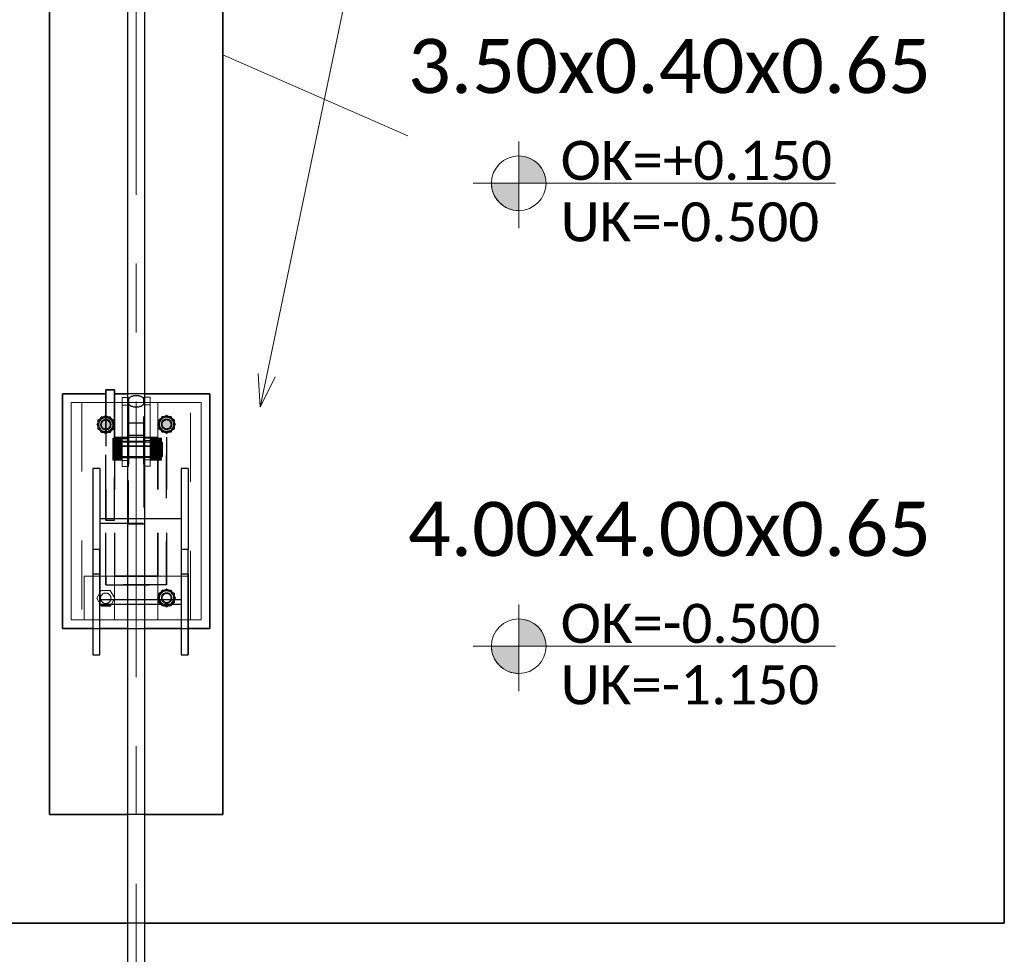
# Model space of a CAD drawing. Header units: metres. Extents: x -3 to 135, y -4 to 27.
# Tile 25 of 81: x 18.3 to 20.56, y 16.33 to 18.48. Entities that reach past the tile are written whole.
import ezdxf

# ---------------------------------------------------------------- set-up
doc = ezdxf.new("R2010")
doc.units = ezdxf.units.M
for name, pattern in [('Rasterlinie', [1.1112499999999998, 0.6349999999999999, -0.15875, 0.15875, -0.15875]), ('Strich', [0.3175, 0.15875, -0.15875]), ('Verdeckt', [0.15, 0.09999999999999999, -0.05])]:
    doc.linetypes.add(name, pattern=pattern)
for name, color, linetype, lineweight in [('_Verdeckte Linien_', 7, 'Strich', 18), ('S-BEAM', 12, 'Continuous', 35), ('S-BEAM-HDLN', 1, 'Verdeckt', 25), ('S-COLS', 52, 'Continuous', 18), ('S-COLS-HDLN', 52, 'Verdeckt', 25), ('S-FNDN', 32, 'Continuous', 35), ('S-FNDN-HDLN', 4, 'Verdeckt', 25), ('S-FNDN-IDEN', 2, 'Continuous', 9), ('S-GRID', 1, 'Continuous', 9), ('Text', 250, 'Continuous', 9), ('Tragwerksverbindungen', 7, 'Continuous', 18)]:
    doc.layers.add(name, color=color, linetype=linetype, lineweight=lineweight)
doc.styles.add('Calibri_1', font='calibri.ttf', dxfattribs={"height": 0.125})
doc.styles.add('Calibri_3', font='calibri.ttf', dxfattribs={"height": 0.08999999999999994})

# ---------------------------------------------------------------- blocks, each defined once
blk = doc.blocks.new('SP-TV-Schraube_Mutter_001 - M24-V27-Fundamente Draufsicht')
at = {"layer": 'Tragwerksverbindungen', "linetype": 'Strich'}
blk.add_hatch(color=142, dxfattribs=at).paths.add_polyline_path([(10.4831338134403, 17.129619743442), (10.50391842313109, 17.129619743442), (10.50628901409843, 17.1337257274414), (10.48103520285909, 17.13325464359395)])
at = {"layer": '_Verdeckte Linien_'}
for p, q in [((10.48313381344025, 17.16561974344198), (10.47274150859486, 17.147619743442)), ((10.50391842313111, 17.16561974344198), (10.48313381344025, 17.16561974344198)), ((10.51431072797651, 17.14761974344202), (10.50391842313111, 17.16561974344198)), ((10.47274150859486, 17.147619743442), (10.48073841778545, 17.1337686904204)), ((10.50631381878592, 17.1337686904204), (10.51431072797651, 17.14761974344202))]:
    blk.add_line(p, q, dxfattribs=at)
for radius, start, end in [(0.01200000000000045, 90, 269.9999999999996), (0.01200000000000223, 269.9999999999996, 90)]:
    blk.add_arc((10.49352611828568, 17.14761974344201), radius, start, end, dxfattribs=at)
at = {"layer": 'Tragwerksverbindungen'}
for p, q in [((10.48076322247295, 17.13372572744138), (10.48313381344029, 17.12961974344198)), ((10.48313381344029, 17.12961974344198), (10.50391842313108, 17.12961974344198)), ((10.50391842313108, 17.12961974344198), (10.50628901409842, 17.13372572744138))]:
    blk.add_line(p, q, dxfattribs=at)
blk = doc.blocks.new('SP-TV-Schraube_Mutter_001 - M24-V13-Fundamente Draufsicht')
at = {"layer": 'Tragwerksverbindungen', "linetype": 'Strich'}
blk.add_hatch(color=142, dxfattribs=at).paths.add_polyline_path([(2.503918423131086, 17.52961974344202), (2.514310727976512, 17.54761974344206), (2.503918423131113, 17.56561974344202), (2.483133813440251, 17.56561974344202), (2.47274150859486, 17.54761974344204), (2.483133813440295, 17.52961974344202)])
at = {"layer": '_Verdeckte Linien_'}
for start, end in [(90, 269.9999999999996), (269.9999999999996, 90)]:
    blk.add_arc((2.493526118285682, 17.54761974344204), 0.01200000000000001, start, end, dxfattribs=at)
at = {"layer": 'Tragwerksverbindungen'}
for p, q in [((2.483133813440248, 17.565619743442), (2.472741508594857, 17.54761974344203)), ((2.503918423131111, 17.565619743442), (2.483133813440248, 17.565619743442)), ((2.51431072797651, 17.54761974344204), (2.503918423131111, 17.565619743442)), ((2.472741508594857, 17.54761974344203), (2.483133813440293, 17.52961974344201)), ((2.503918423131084, 17.52961974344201), (2.51431072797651, 17.54761974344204)), ((2.483133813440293, 17.52961974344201), (2.503918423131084, 17.52961974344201))]:
    blk.add_line(p, q, dxfattribs=at)
blk = doc.blocks.new('SP-TV-Mutter_001 - M24-1093895-Fundamente Draufsicht')
at = {"layer": '_Verdeckte Linien_'}
for centre, radius, start, end in [((0, 0), 0.01620000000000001, 359.9999999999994, 179.9999999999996), ((0, 0), 0.01620000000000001, 180.0000000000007, 359.9999999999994), ((0, 0), 0.01199999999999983, 2.289999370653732e-13, 180), ((0, 0), 0.01199999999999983, 180.0000000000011, 2.035554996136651e-13), ((-2.957745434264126e-20, 0), 0.01037600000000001, 6.679164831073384e-13, 179.9999999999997), ((-2.957745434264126e-20, 0), 0.01037600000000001, 179.9999999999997, 359.9999999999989)]:
    blk.add_arc(centre, radius, start, end, dxfattribs=at)
for points in [[(-0.02078460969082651, 8.036904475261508e-17), (-0.01902888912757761, 0.00304099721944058), (-0.01554111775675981, 0.009081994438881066), (-0.01210068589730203, 0.01504099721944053), (-0.01039230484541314, 0.018)], [(-0.01039230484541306, -0.01800000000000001), (-0.01210068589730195, -0.01504099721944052), (-0.01554111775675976, -0.009081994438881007), (-0.01902888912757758, -0.003040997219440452), (-0.0207846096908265, 8.411431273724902e-17)], [(-0.01039230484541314, 0.018), (-0.006975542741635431, 0.018), (-9.467902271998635e-05, 0.018), (0.00688086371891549, 0.018), (0.01039230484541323, 0.018)], [(0.01039230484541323, 0.018), (0.01210068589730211, 0.01504099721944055), (0.01554111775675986, 0.009081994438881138), (0.01902888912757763, 0.003040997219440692), (0.02078460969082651, 2.247160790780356e-16)], [(0.02078460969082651, 2.263023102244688e-16), (0.0190762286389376, -0.002959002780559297), (0.01563579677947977, -0.00891800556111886), (0.01214802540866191, -0.01495900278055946), (0.01039230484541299, -0.01800000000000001)], [(0.01039230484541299, -0.01800000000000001), (0.006975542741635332, -0.01800000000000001), (9.467902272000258e-05, -0.01800000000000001), (-0.006880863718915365, -0.01800000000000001), (-0.01039230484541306, -0.01800000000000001)]]:
    blk.add_open_spline(points, degree=3, dxfattribs=at)
blk = doc.blocks.new('Rundstahl Träger - RB 36-V14-Fundamente Draufsicht')
at = {"layer": 'S-BEAM', "lineweight": 25}
for p, q in [((2.543526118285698, 21.8057504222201), (2.543526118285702, 17.60123693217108)), ((2.583526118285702, 17.60123693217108), (2.583526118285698, 21.8057504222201))]:
    blk.add_line(p, q, dxfattribs=at)
at = {"layer": 'S-BEAM-HDLN'}
for major_axis, ratio, start_param, end_param in [((0.02000000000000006, 0), 0.6494464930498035, 0.01449183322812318, 3.127100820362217), ((-0.02000000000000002, 4.986045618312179e-16), 0.6494464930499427, 3.135269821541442e-13, 3.141592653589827)]:
    blk.add_ellipse((2.563526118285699, 17.60123693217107), major_axis=major_axis, ratio=ratio, start_param=start_param, end_param=end_param, dxfattribs=at)
blk = doc.blocks.new('Rundstahl Träger - RB 36-V15-Fundamente Draufsicht')
at = {"layer": 'S-BEAM', "lineweight": 25}
for p, q in [((2.543526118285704, 19.23292108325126), (2.543526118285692, 15.61392529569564)), ((2.583526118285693, 15.61392529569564), (2.583526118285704, 19.23292108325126))]:
    blk.add_line(p, q, dxfattribs=at)
for major_axis, ratio, start_param, end_param in [((0.02000000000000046, 0), 0.7505517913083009, 3.141592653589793, 6.283185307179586), ((0.01999999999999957, 0), 0.7505517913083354, 0.01259374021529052, 3.12899891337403)]:
    blk.add_ellipse((2.563526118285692, 15.61392529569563), major_axis=major_axis, ratio=ratio, start_param=start_param, end_param=end_param, dxfattribs=at)
at = {"layer": 'S-BEAM-HDLN'}
for major_axis, ratio, start_param, end_param in [((0.02000000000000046, 0), 0.7505517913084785, 0, 3.141592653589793), ((0.01999999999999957, 0), 0.7505517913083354, 3.154186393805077, 6.270591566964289)]:
    blk.add_ellipse((2.563526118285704, 19.23292108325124), major_axis=major_axis, ratio=ratio, start_param=start_param, end_param=end_param, dxfattribs=at)
blk = doc.blocks.new('Öse34 - Öse2-1138087-Fundamente Draufsicht')
at = {"layer": 'S-COLS'}
for p, q in [((2.531026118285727, 42.25421725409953), (2.531026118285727, 42.27162234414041)), ((2.531026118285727, 42.27162234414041), (2.543526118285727, 42.27162234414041)), ((2.531026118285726, 42.12711538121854), (2.531026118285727, 42.25421725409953)), ((2.543526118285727, 42.25421725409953), (2.531026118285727, 42.25421725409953)), ((2.531026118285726, 42.12711538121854), (2.531026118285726, 42.1127060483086)), ((2.531026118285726, 42.12711538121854), (2.543526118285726, 42.12711538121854)), ((2.531026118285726, 42.12687967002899), (2.531026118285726, 42.11325894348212)), ((2.531026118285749, 42.11270604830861), (2.543526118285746, 42.11270604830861))]:
    blk.add_line(p, q, dxfattribs=at)
at = {"layer": 'S-COLS-HDLN'}
for p, q in [((2.543575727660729, 42.27162234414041), (2.546026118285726, 42.27162234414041)), ((2.546026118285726, 42.27162234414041), (2.546026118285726, 42.25421725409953)), ((2.546026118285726, 42.25421725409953), (2.543575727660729, 42.25421725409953)), ((2.546026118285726, 42.25421725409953), (2.546026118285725, 42.12711538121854)), ((2.531026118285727, 42.17770090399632), (2.546026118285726, 42.17770090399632)), ((2.546026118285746, 42.17098159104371), (2.531026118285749, 42.17098159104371)), ((2.531026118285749, 42.13388159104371), (2.546026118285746, 42.13388159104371)), ((2.543575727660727, 42.12711538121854), (2.546026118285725, 42.12711538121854)), ((2.546026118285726, 42.1127060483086), (2.546026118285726, 42.12711538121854)), ((2.543575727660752, 42.11270604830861), (2.546026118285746, 42.11270604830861))]:
    blk.add_line(p, q, dxfattribs=at)
blk = doc.blocks.new('SP-TV-AP-Rechteck_002 - AP-Rechteck-V28-Fundamente Draufsicht')
at = {"layer": '_Verdeckte Linien_'}
for p, q in [((-0.1040496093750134, 0.25), (-0.1199503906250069, 0.25)), ((0.01995039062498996, 0.25), (-0.02047664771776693, 0.25)), ((0.09995039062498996, 0.25), (0.08404960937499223, 0.25)), ((-0.03245039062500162, -0.25), (0.0324503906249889, -0.25))]:
    blk.add_line(p, q, dxfattribs=at)
at = {"layer": 'Tragwerksverbindungen'}
for p, q in [((-0.1200000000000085, 0.25), (-0.15, 0.25)), ((-0.15, 0.25), (-0.15, -0.25)), ((-0.02052625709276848, 0.25), (-0.1040000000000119, 0.25)), ((0.08399999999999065, 0.25), (0.01999999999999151, 0.25)), ((0.15, 0.25), (0.09999999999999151, 0.25)), ((0.15, -0.25), (0.15, 0.25)), ((-0.15, -0.25), (-0.03250000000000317, -0.25)), ((0.03249999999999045, -0.25), (0.15, -0.25))]:
    blk.add_line(p, q, dxfattribs=at)
blk = doc.blocks.new('SP-TV-Schraube_Mutter_001 - M33-V21-Fundamente Draufsicht')
at = {"layer": 'Tragwerksverbindungen', "linetype": 'Strich'}
for points in [[(-0.02499999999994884, 7.363496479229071e-14), (1.082867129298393e-14, 7.363496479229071e-14), (1.082867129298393e-14, 0.02100000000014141), (-0.024999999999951, 0.02100000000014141), (-0.024999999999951, 0.01531941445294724)], [(1.082867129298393e-14, 7.363496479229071e-14), (0.02500000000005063, 7.363496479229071e-14), (0.02500000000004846, 0.02100000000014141), (1.082867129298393e-14, 0.02100000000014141)], [(-0.024999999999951, -0.08510774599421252), (-0.024999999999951, -0.09099999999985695), (1.082867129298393e-14, -0.09099999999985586), (1.082867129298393e-14, -0.06499999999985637), (-0.02499999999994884, -0.06499999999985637)], [(1.082867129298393e-14, -0.09099999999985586), (0.02500000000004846, -0.09099999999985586), (0.02500000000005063, -0.06499999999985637), (1.082867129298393e-14, -0.06499999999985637), (1.082867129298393e-14, -0.08510774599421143)], [(-0.01593777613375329, -0.09315620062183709), (0.01593777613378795, -0.09315620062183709), (0.01593777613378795, -0.09099999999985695), (-0.01593777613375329, -0.09099999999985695)]]:
    blk.add_hatch(color=142, dxfattribs=at).paths.add_polyline_path(points)
at = {"layer": '_Verdeckte Linien_'}
for p, q in [((-0.01649999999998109, 7.255209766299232e-14), (-0.01649999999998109, -0.06499999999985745)), ((0.01650000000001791, -0.06499999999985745), (0.01650000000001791, 7.255209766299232e-14))]:
    blk.add_line(p, q, dxfattribs=at)
at = {"layer": 'Tragwerksverbindungen'}
for p, q in [((-0.02499999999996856, 0.02100000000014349), (-7.825406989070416e-15, 0.0210000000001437)), ((-0.02499999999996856, 0.02100000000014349), (-0.02499999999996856, 7.606718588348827e-14)), ((-7.825406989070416e-15, 7.626509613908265e-14), (-0.02499999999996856, 7.606550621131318e-14)), ((-7.825406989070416e-15, 0.0210000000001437), (0.02500000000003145, 0.02100000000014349)), ((-7.825406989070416e-15, 0.0210000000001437), (-7.825406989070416e-15, 7.626599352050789e-14)), ((0.02500000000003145, 7.606550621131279e-14), (-7.825406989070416e-15, 7.626509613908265e-14)), ((0.02500000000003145, 0.02100000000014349), (0.02500000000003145, 7.606718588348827e-14)), ((-0.02499999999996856, -0.06499999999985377), (-7.199374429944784e-15, -0.06499999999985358)), ((-0.02499999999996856, -0.06499999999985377), (-0.02499999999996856, -0.09099999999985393)), ((-7.199374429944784e-15, -0.06499999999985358), (0.02500000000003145, -0.06499999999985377)), ((-7.199374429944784e-15, -0.06499999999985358), (-7.199374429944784e-15, -0.09099999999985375)), ((0.02500000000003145, -0.06499999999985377), (0.02500000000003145, -0.09099999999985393)), ((-7.199374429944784e-15, -0.09099999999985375), (-0.02499999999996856, -0.09099999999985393)), ((-0.01649999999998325, -0.09099999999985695), (-0.01649999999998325, -0.09315620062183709)), ((-0.0165, -0.09315620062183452), (0.0165, -0.09315620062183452)), ((0.02500000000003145, -0.09099999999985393), (-7.199374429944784e-15, -0.09099999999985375)), ((0.01650000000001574, -0.09315620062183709), (0.01650000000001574, -0.09099999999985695))]:
    blk.add_line(p, q, dxfattribs=at)
blk = doc.blocks.new('Lasche richtig17 - Lasche richtig-1138180-Fundamente Draufsicht')
at = {"layer": 'S-COLS-HDLN'}
for p, q in [((2.581026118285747, 42.21302286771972), (2.54602611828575, 42.21302286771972)), ((2.546026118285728, 42.21302286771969), (2.546026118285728, 42.11859981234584)), ((2.581026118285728, 42.11859981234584), (2.581026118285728, 42.21302286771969)), ((2.546026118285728, 42.18496836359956), (2.581026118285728, 42.18496836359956)), ((2.581026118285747, 42.17094965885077), (2.54602611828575, 42.17094965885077)), ((2.54602611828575, 42.13384965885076), (2.581026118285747, 42.13384965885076)), ((2.546026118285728, 41.9805674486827), (2.546026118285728, 42.11859981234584)), ((2.581026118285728, 42.11859981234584), (2.581026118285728, 41.9805674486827)), ((2.581026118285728, 41.99258668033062), (2.546026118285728, 41.99258668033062)), ((2.546026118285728, 41.9805674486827), (2.581026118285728, 41.9805674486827))]:
    blk.add_line(p, q, dxfattribs=at)
blk = doc.blocks.new('Öse40 - Öse2-1138222-Fundamente Draufsicht')
at = {"layer": 'S-COLS'}
for p, q in [((18.5835261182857, 17.51199536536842), (18.59602611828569, 17.51199536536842)), ((18.59602611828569, 17.51199536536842), (18.59602611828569, 17.49451891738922)), ((18.59602611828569, 17.49451891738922), (18.58405237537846, 17.49451891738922)), ((18.59602611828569, 17.49451891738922), (18.59602611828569, 17.36768848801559)), ((18.5835261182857, 17.36768848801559), (18.59602611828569, 17.36768848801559)), ((18.58352611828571, 17.35327915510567), (18.59602611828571, 17.35327915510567)), ((18.59602611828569, 17.35327915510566), (18.59602611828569, 17.36768848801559)), ((18.59602611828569, 17.3538320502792), (18.59602611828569, 17.36745277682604))]:
    blk.add_line(p, q, dxfattribs=at)
at = {"layer": 'S-COLS-HDLN'}
for p, q in [((18.5810261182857, 17.49451891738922), (18.5810261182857, 17.51199536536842)), ((18.5810261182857, 17.51199536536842), (18.5834765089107, 17.51199536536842)), ((18.5810261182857, 17.36768848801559), (18.5810261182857, 17.49451891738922)), ((18.58400276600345, 17.49451891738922), (18.5810261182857, 17.49451891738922)), ((18.5810261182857, 17.41827401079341), (18.59602611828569, 17.41827401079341)), ((18.59602611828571, 17.41155469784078), (18.58102611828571, 17.41155469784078)), ((18.58102611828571, 17.37445469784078), (18.59602611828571, 17.37445469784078)), ((18.5810261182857, 17.36768848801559), (18.5810261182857, 17.35327915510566)), ((18.5810261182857, 17.36768848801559), (18.5834765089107, 17.36768848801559)), ((18.58102611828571, 17.35327915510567), (18.58347650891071, 17.35327915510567))]:
    blk.add_line(p, q, dxfattribs=at)
blk = doc.blocks.new('SP-TV-Schraube_Mutter_001 - M24-V18-Fundamente Draufsicht')
at = {"layer": 'Tragwerksverbindungen', "linetype": 'Strich'}
blk.add_hatch(color=142, dxfattribs=at).paths.add_polyline_path([(2.643918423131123, 17.53030521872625), (2.654310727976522, 17.54830521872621), (2.643918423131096, 17.56630521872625), (2.623133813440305, 17.56630521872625), (2.61274150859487, 17.54830521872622), (2.623133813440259, 17.53030521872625), (2.641240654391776, 17.53030521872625)])
at = {"layer": '_Verdeckte Linien_'}
for start, end in [(90, 269.9999999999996), (269.9999999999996, 90)]:
    blk.add_arc((2.633526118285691, 17.5483052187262), 0.01200000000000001, start, end, dxfattribs=at)
at = {"layer": 'Tragwerksverbindungen'}
for p, q in [((2.623133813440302, 17.56630521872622), (2.612741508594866, 17.5483052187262)), ((2.643918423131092, 17.56630521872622), (2.623133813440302, 17.56630521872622)), ((2.654310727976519, 17.54830521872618), (2.643918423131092, 17.56630521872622)), ((2.612741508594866, 17.5483052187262), (2.623133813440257, 17.53030521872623)), ((2.643918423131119, 17.53030521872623), (2.654310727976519, 17.54830521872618)), ((2.623133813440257, 17.53030521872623), (2.643918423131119, 17.53030521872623))]:
    blk.add_line(p, q, dxfattribs=at)
blk = doc.blocks.new('SP-TV-Schraube_Mutter_001 - M24-V19-Fundamente Draufsicht')
at = {"layer": 'Tragwerksverbindungen', "linetype": 'Strich'}
blk.add_hatch(color=142, dxfattribs=at).paths.add_polyline_path([(2.641240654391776, 17.13030521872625), (2.643918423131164, 17.13030521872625), (2.645893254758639, 17.13372572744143), (2.621158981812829, 17.13372572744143), (2.623133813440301, 17.13030521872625)])
at = {"layer": '_Verdeckte Linien_'}
for p, q in [((2.623133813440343, 17.16630521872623), (2.612741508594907, 17.14830521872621)), ((2.643918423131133, 17.16630521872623), (2.623133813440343, 17.16630521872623)), ((2.65431072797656, 17.14830521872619), (2.643918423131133, 17.16630521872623)), ((2.612741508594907, 17.14830521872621), (2.621134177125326, 17.13376869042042)), ((2.645918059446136, 17.13376869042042), (2.65431072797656, 17.14830521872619))]:
    blk.add_line(p, q, dxfattribs=at)
for start, end in [(90, 269.9999999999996), (269.9999999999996, 90)]:
    blk.add_arc((2.633526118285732, 17.1483052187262), 0.01200000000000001, start, end, dxfattribs=at)
at = {"layer": 'Tragwerksverbindungen'}
for p, q in [((2.621158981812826, 17.13372572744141), (2.623133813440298, 17.13030521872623)), ((2.623133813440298, 17.13030521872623), (2.643918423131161, 17.13030521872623)), ((2.643918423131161, 17.13030521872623), (2.645893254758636, 17.13372572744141))]:
    blk.add_line(p, q, dxfattribs=at)
blk = doc.blocks.new('SP-TV-Mutter_001 - M24-1128538-Fundamente Draufsicht')
at = {"layer": '_Verdeckte Linien_'}
for centre, radius, start, end in [((0, 0), 0.01620000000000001, 359.9999999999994, 179.9999999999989), ((0, 0), 0.01620000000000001, 180, 359.9999999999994), ((0, 0), 0.01199999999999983, 2.289999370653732e-13, 179.9999999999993), ((0, 0), 0.01199999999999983, 180.0000000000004, 2.035554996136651e-13), ((-2.957745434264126e-20, 0), 0.01037600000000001, 3.244165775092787e-13, 179.9999999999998), ((-2.957745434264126e-20, 0), 0.01037600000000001, 179.9999999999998, 359.9999999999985)]:
    blk.add_arc(centre, radius, start, end, dxfattribs=at)
for points in [[(-0.0207846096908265, -8.459899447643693e-17), (-0.01902888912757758, 0.003040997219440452), (-0.01554111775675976, 0.00908199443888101), (-0.01210068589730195, 0.01504099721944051), (-0.01039230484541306, 0.01800000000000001)], [(-0.01039230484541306, 0.01800000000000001), (-0.006880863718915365, 0.01800000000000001), (9.467902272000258e-05, 0.01800000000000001), (0.006975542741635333, 0.01800000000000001), (0.01039230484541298, 0.01800000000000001)], [(0.01039230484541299, 0.01800000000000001), (0.01214802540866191, 0.01495900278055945), (0.01563579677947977, 0.00891800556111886), (0.0190762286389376, 0.002959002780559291), (0.02078460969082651, -2.260379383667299e-16)], [(-0.01039230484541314, -0.018), (-0.01210068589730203, -0.01504099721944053), (-0.01554111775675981, -0.009081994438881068), (-0.01902888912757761, -0.003040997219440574), (-0.02078460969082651, -8.076560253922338e-17)], [(0.01039230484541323, -0.018), (0.006880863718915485, -0.018), (-9.467902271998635e-05, -0.018), (-0.006975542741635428, -0.018), (-0.01039230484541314, -0.018)], [(0.02078460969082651, -2.263023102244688e-16), (0.01902888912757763, -0.003040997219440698), (0.01554111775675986, -0.009081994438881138), (0.0121006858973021, -0.01504099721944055), (0.01039230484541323, -0.018)]]:
    blk.add_open_spline(points, degree=3, dxfattribs=at)
blk = doc.blocks.new('SP-TV-AP-Rechteck_002 - AP-Rechteck-1128539-Fundamente Draufsicht')
at = {"layer": '_Verdeckte Linien_'}
for p, q in [((0.05, 0.05), (-0.05, 0.05)), ((-0.05, 0.05), (-0.05, -0.05)), ((0.05, -0.05), (0.05, 0.05)), ((-0.05, -0.05), (0.05, -0.05))]:
    blk.add_line(p, q, dxfattribs=at)
blk = doc.blocks.new('SP-TV-AP-Rechteck_002 - AP-Rechteck-1128540-Fundamente Draufsicht')
at = {"layer": '_Verdeckte Linien_'}
for p, q in [((0.125, 0.25), (-0.125, 0.25)), ((-0.125, 0.25), (-0.125, -0.25)), ((0.125, -0.25), (0.125, 0.25)), ((-0.125, -0.25), (0.125, -0.25))]:
    blk.add_line(p, q, dxfattribs=at)
blk = doc.blocks.new('SP-TX-Fundamentplatte-Typenname_HK-25_002 - 2_5-CAL _ HK-623316-Fundamente Draufsicht')
at = {"layer": 'S-FNDN-IDEN'}
h = blk.add_hatch(color=256, dxfattribs=at)
edge = h.paths.add_edge_path()
edge.add_line((-0.007056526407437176, -0.004365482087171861), (-0.007056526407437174, -0.003107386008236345))
edge.add_arc((-0.007056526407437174, -0.004365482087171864), 0.001258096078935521, -1.1368683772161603e-13, 90.0000000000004, ccw=False)
edge.add_line((-0.005798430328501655, -0.004365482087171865), (-0.007056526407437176, -0.004365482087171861))
h = blk.add_hatch(color=256, dxfattribs=at)
edge = h.paths.add_edge_path()
edge.add_line((-0.007056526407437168, -0.004365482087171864), (-0.007056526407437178, -0.00562357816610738))
edge.add_arc((-0.007056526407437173, -0.004365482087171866), 0.001258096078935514, 179.9999999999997, 269.9999999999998, ccw=False)
edge.add_line((-0.008314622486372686, -0.004365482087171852), (-0.007056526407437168, -0.004365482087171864))
for p, q in [((-0.007056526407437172, -0.002436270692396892), (-0.007056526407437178, -0.006436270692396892)), ((-0.007056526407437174, -0.003107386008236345), (-0.007056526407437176, -0.004365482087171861)), ((-0.009150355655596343, -0.004365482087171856), (0.007532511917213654, -0.00436548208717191)), ((-0.007056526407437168, -0.004365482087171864), (-0.008314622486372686, -0.004365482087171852)), ((-0.007056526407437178, -0.00562357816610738), (-0.007056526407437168, -0.004365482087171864)), ((-0.007056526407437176, -0.004365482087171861), (-0.005798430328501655, -0.004365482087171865))]:
    blk.add_line(p, q, dxfattribs=at)
blk.add_circle((-0.007056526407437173, -0.004365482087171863), 0.00125809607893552, dxfattribs=at)
for centre, radius, start, end in [((-0.007056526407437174, -0.004365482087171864), 0.001258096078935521, 359.9999999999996, 90.00000000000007), ((-0.007056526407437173, -0.004365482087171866), 0.001258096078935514, 179.9999999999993, 269.9999999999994)]:
    blk.add_arc(centre, radius, start, end, dxfattribs=at)

msp = doc.modelspace()

# ---------------------------------------------------------------- linework, layer by layer
at = {"layer": 'S-BEAM', "lineweight": 25}
for p, q in [((18.4795261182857, 17.4468614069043), (18.4635261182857, 17.4468614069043)), ((18.4635261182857, 17.4468614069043), (18.4635261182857, 17.2603383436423)), ((18.4795261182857, 17.4468614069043), (18.4795261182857, 17.2603383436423)), ((18.6835261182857, 17.4468614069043), (18.6675261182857, 17.4468614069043)), ((18.6675261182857, 17.4468614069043), (18.6675261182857, 17.2603383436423)), ((18.6835261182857, 17.4468614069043), (18.6835261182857, 17.2603383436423)), ((18.5435261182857, 17.3307308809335), (18.4795261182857, 17.3307308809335)), ((18.4795261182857, 17.3307308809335), (18.4795261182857, 17.1442078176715)), ((18.6675261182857, 17.3307308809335), (18.5835261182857, 17.3307308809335)), ((18.6675261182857, 17.3307308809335), (18.6675261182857, 17.1442078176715)), ((18.4795261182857, 17.2603383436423), (18.4635261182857, 17.2603383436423)), ((18.4635261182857, 17.2603383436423), (18.4635261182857, 17.01759520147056)), ((18.4795261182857, 17.1442078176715), (18.4795261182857, 17.2603383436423)), ((18.6835261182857, 17.2603383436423), (18.6675261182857, 17.2603383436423)), ((18.6675261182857, 17.2603383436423), (18.6675261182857, 17.1442078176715)), ((18.6835261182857, 17.01759520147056), (18.6835261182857, 17.2603383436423)), ((18.4635261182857, 17.20411826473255), (18.4635261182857, 17.01759520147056)), ((18.6835261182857, 17.20411826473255), (18.6835261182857, 17.01759520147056)), ((18.5435261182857, 17.1442078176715), (18.4795261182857, 17.1442078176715)), ((18.4795261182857, 17.01759520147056), (18.4795261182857, 17.13372572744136)), ((18.4795261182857, 17.13372572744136), (18.5435261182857, 17.13372572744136)), ((18.4795261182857, 17.01759520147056), (18.4795261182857, 17.13372572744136)), ((18.6675261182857, 17.1442078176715), (18.58405237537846, 17.1442078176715)), ((18.58405237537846, 17.13372572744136), (18.6675261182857, 17.13372572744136)), ((18.6675261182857, 17.13372572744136), (18.6675261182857, 17.01759520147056)), ((18.6675261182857, 17.13372572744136), (18.6675261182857, 17.01759520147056)), ((18.4635261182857, 17.01759520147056), (18.4795261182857, 17.01759520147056)), ((18.6675261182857, 17.01759520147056), (18.6835261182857, 17.01759520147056))]:
    msp.add_line(p, q, dxfattribs=at)
at = {"layer": 'S-BEAM-HDLN'}
for p, q in [((18.5834765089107, 17.3307308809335), (18.5435757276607, 17.3307308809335)), ((18.4795261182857, 17.32024879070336), (18.6675261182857, 17.32024879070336)), ((18.4635261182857, 17.20411826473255), (18.4795261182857, 17.20411826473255)), ((18.6675261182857, 17.20411826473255), (18.6835261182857, 17.20411826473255)), ((18.4795261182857, 17.13377533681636), (18.4795261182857, 17.1441582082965)), ((18.4795261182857, 17.1441582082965), (18.4795261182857, 17.13372572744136)), ((18.58400276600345, 17.1442078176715), (18.5435757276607, 17.1442078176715)), ((18.5435757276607, 17.13372572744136), (18.58400276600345, 17.13372572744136)), ((18.6675261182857, 17.1441582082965), (18.6675261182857, 17.13372572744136)), ((18.6675261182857, 17.1441582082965), (18.6675261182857, 17.13377533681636))]:
    msp.add_line(p, q, dxfattribs=at)
at = {"layer": 'S-FNDN'}
for p, q in [((20.5635261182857, 20.39930521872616), (20.56352611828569, 16.39930521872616)), ((18.36352611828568, 16.64930521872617), (18.36352611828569, 20.14930521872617)), ((18.7635261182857, 20.14930521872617), (18.76352611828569, 16.64930521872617)), ((18.51352611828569, 17.62761974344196), (18.49352611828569, 17.62761974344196)), ((18.49352611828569, 17.62761974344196), (18.49352611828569, 17.61830521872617)), ((18.49352611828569, 17.61830521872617), (18.49352611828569, 17.62761974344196)), ((18.49352611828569, 17.62761974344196), (18.51352611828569, 17.62761974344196)), ((18.51352611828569, 17.61830521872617), (18.51352611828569, 17.62761974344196)), ((18.51352611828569, 17.62761974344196), (18.51352611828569, 17.61830521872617)), ((18.39352611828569, 17.61830521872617), (18.39352611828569, 17.07830521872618)), ((18.49352611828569, 17.61830521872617), (18.39352611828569, 17.61830521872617)), ((18.49352611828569, 17.59830521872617), (18.49352611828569, 17.61830521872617)), ((18.49352611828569, 17.61830521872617), (18.49352611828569, 17.59830521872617)), ((18.49352611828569, 17.59830521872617), (18.49352611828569, 17.61825560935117)), ((18.51352611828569, 17.61830521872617), (18.51352611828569, 17.59830521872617)), ((18.51352611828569, 17.59830521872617), (18.51352611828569, 17.61830521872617)), ((18.5435261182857, 17.61830521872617), (18.51352611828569, 17.61830521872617)), ((18.51352611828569, 17.61825560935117), (18.51352611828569, 17.59830521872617)), ((18.73352611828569, 17.61830521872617), (18.5835261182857, 17.61830521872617)), ((18.73352611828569, 17.07830521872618), (18.73352611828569, 17.61830521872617)), ((18.39352611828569, 17.07830521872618), (18.4635261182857, 17.07830521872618)), ((18.4795261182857, 17.07830521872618), (18.5435261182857, 17.07830521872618)), ((18.58405237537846, 17.07830521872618), (18.6675261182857, 17.07830521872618)), ((18.6835261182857, 17.07830521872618), (18.73352611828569, 17.07830521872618)), ((18.5435261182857, 16.64930521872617), (18.36352611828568, 16.64930521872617)), ((18.76352611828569, 16.64930521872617), (18.5835261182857, 16.64930521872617)), ((18.54352611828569, 16.39930521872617), (16.56352611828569, 16.39930521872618)), ((20.56352611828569, 16.39930521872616), (18.58352611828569, 16.39930521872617))]:
    msp.add_line(p, q, dxfattribs=at)
at = {"layer": 'S-FNDN-HDLN'}
for p, q in [((18.5834765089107, 17.61830521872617), (18.5435757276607, 17.61830521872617)), ((18.49352611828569, 17.32761974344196), (18.49352611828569, 17.59825560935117)), ((18.49352611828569, 17.17830521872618), (18.49352611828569, 17.59825560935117)), ((18.49352611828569, 17.59825560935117), (18.49352611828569, 17.32766935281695)), ((18.51352611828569, 17.59825560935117), (18.51352611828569, 17.51906302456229)), ((18.51352611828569, 17.59825560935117), (18.51352611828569, 17.51906302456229)), ((18.51352611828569, 17.51906302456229), (18.51352611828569, 17.59825560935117)), ((18.51352611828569, 17.51906302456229), (18.63352611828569, 17.51906302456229)), ((18.51352611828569, 17.51906302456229), (18.6335261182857, 17.51906302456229)), ((18.63352611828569, 17.51906302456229), (18.63352611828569, 17.51830521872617)), ((18.6335261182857, 17.51906302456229), (18.6335261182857, 17.51830521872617)), ((18.63352611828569, 17.51830521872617), (18.63352611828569, 17.49830521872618)), ((18.63352611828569, 17.17830521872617), (18.63352611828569, 17.51830521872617)), ((18.6335261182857, 17.51825560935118), (18.6335261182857, 17.49830521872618)), ((18.51352611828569, 17.32761974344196), (18.51352611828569, 17.49830521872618)), ((18.51352611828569, 17.49830521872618), (18.61352611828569, 17.49830521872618)), ((18.61352611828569, 17.49830521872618), (18.5135261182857, 17.49830521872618)), ((18.5135261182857, 17.49830521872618), (18.5135261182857, 17.19830521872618)), ((18.61352611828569, 17.19830521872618), (18.61352611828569, 17.49830521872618)), ((18.61352611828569, 17.49830521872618), (18.61352611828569, 17.19830521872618)), ((18.63352611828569, 17.49830521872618), (18.6335261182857, 17.19830521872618)), ((18.63352611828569, 17.49830521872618), (18.63352611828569, 17.19830521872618)), ((18.49352611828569, 17.32761974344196), (18.51352611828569, 17.32761974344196)), ((18.49352611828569, 17.19830521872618), (18.49352611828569, 17.32761974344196)), ((18.49352611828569, 17.17830521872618), (18.49352611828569, 17.19830521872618)), ((18.61352611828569, 17.19830521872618), (18.49352611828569, 17.19830521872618)), ((18.49352611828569, 17.19825560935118), (18.49352611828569, 17.17830521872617)), ((18.5135261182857, 17.19830521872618), (18.61352611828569, 17.19830521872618)), ((18.6335261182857, 17.19830521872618), (18.6335261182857, 17.17830521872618)), ((18.6335261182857, 17.19830521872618), (18.6335261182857, 17.17830521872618)), ((18.6335261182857, 17.17830521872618), (18.49352611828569, 17.17830521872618)), ((18.49352611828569, 17.17830521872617), (18.63352611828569, 17.17830521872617)), ((18.6335261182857, 17.17830521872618), (18.49352611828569, 17.17830521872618)), ((18.4635757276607, 17.07830521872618), (18.4794765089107, 17.07830521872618)), ((18.5435757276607, 17.07830521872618), (18.58400276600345, 17.07830521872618)), ((18.6675757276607, 17.07830521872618), (18.68347650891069, 17.07830521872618)), ((18.58347650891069, 16.64930521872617), (18.5435757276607, 16.64930521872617)), ((18.58347650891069, 16.39930521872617), (18.54357572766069, 16.39930521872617))]:
    msp.add_line(p, q, dxfattribs=at)
at = {"layer": 'S-FNDN-IDEN'}
msp.add_line((18.7635261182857, 18.39930521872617), (19.18963948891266, 18.21308109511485), dxfattribs=at)
at = {"layer": 'S-GRID', "linetype": 'Rasterlinie'}
msp.add_line((18.5635261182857, 25.3796477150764), (18.56352611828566, -0.0229329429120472), dxfattribs=at)
at = {"layer": 'Text'}
for q in [(19.28257016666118, 19.66313286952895), (18.84468479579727, 17.66556918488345), (18.88402763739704, 17.6573492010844)]:
    msp.add_line((18.84901751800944, 17.58804445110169), q, dxfattribs=at)

# ---------------------------------------------------------------- block references
at = {"layer": '_Verdeckte Linien_'}
for name, p, rotation in [('SP-TV-AP-Rechteck_002 - AP-Rechteck-V28-Fundamente Draufsicht', (18.56352611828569, 17.34830521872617), 180), ('SP-TV-AP-Rechteck_002 - AP-Rechteck-1128540-Fundamente Draufsicht', (18.56352611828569, 17.34830521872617), 180), ('SP-TV-AP-Rechteck_002 - AP-Rechteck-1128539-Fundamente Draufsicht', (18.56352611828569, 17.54830521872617), 180), ('SP-TV-Mutter_001 - M24-1093895-Fundamente Draufsicht', (18.49352611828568, 17.54761974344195), 270.0000000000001), ('SP-TV-Mutter_001 - M24-1093895-Fundamente Draufsicht', (18.49352611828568, 17.54761974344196), 270.0000000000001), ('SP-TV-Mutter_001 - M24-1128538-Fundamente Draufsicht', (18.63352611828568, 17.54830521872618), 89.99999999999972), ('SP-TV-Mutter_001 - M24-1128538-Fundamente Draufsicht', (18.63352611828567, 17.54830521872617), 89.99999999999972), ('SP-TV-Schraube_Mutter_001 - M33-V21-Fundamente Draufsicht', (18.53102611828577, 17.49106674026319), 89.99999999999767), ('SP-TV-AP-Rechteck_002 - AP-Rechteck-1128539-Fundamente Draufsicht', (18.49352611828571, 17.14830521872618), 180), ('SP-TV-AP-Rechteck_002 - AP-Rechteck-1128539-Fundamente Draufsicht', (18.56352611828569, 17.14830521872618), 180), ('SP-TV-AP-Rechteck_002 - AP-Rechteck-1128539-Fundamente Draufsicht', (18.63352611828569, 17.14830521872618), 180), ('SP-TV-Mutter_001 - M24-1128538-Fundamente Draufsicht', (18.63352611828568, 17.14830521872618), 89.99999999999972), ('SP-TV-Mutter_001 - M24-1128538-Fundamente Draufsicht', (18.63352611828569, 17.14830521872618), 89.99999999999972)]:
    msp.add_blockref(name, p, dxfattribs=dict(at, rotation=rotation))
for name, p in [('SP-TV-Schraube_Mutter_001 - M24-V13-Fundamente Draufsicht', (16, 0)), ('SP-TV-Schraube_Mutter_001 - M24-V18-Fundamente Draufsicht', (16, 0)), ('SP-TV-Schraube_Mutter_001 - M24-V27-Fundamente Draufsicht', (7.999999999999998, 0)), ('SP-TV-Schraube_Mutter_001 - M24-V19-Fundamente Draufsicht', (15.99999999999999, 0))]:
    msp.add_blockref(name, p, dxfattribs=at)
at = {"layer": 'S-BEAM-HDLN'}
for name in ['Rundstahl Träger - RB 36-V14-Fundamente Draufsicht', 'Rundstahl Träger - RB 36-V15-Fundamente Draufsicht']:
    msp.add_blockref(name, (16, 0), dxfattribs=at)
at = {"layer": 'S-COLS-HDLN'}
for name, p in [('Öse34 - Öse2-1138087-Fundamente Draufsicht', (15.99999999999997, -24.66185579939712)), ('Öse40 - Öse2-1138222-Fundamente Draufsicht', (0, 0.09858859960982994)), ('Lasche richtig17 - Lasche richtig-1138180-Fundamente Draufsicht', (15.99999999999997, -24.66185579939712))]:
    msp.add_blockref(name, p, dxfattribs=at)
at = {"layer": 'S-FNDN-IDEN', "xscale": 49.99999999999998, "yscale": 49.99999999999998, "zscale": 49.99999999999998}
for p in [(19.79766890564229, 18.3218585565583), (19.79766890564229, 17.25546556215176)]:
    msp.add_blockref('SP-TX-Fundamentplatte-Typenname_HK-25_002 - 2_5-CAL _ HK-623316-Fundamente Draufsicht', p, dxfattribs=at)

# ---------------------------------------------------------------- texts
at = {"layer": 'S-FNDN-IDEN', "attachment_point": 1}
for s, insert, char_height, width, style in [('3.50x0.40x0.65', (19.18963948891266, 18.43618236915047), 0.1249999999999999, 1.471096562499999, 'Calibri_1'), ('OK=+0.150', (19.54139911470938, 18.20120908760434), 0.08999999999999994, 0.7656115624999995, 'Calibri_3'), ('UK=-0.500', (19.54139911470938, 18.05967252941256), 0.08999999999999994, 0.7335440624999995, 'Calibri_3'), ('4.00x4.00x0.65', (19.18963948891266, 17.36978937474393), 0.1249999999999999, 1.471096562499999, 'Calibri_1'), ('OK=-0.500', (19.54139911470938, 17.1348160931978), 0.08999999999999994, 0.7335440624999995, 'Calibri_3'), ('UK=-1.150', (19.54139911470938, 16.99327953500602), 0.08999999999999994, 0.7335440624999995, 'Calibri_3')]:
    msp.add_mtext(s, dxfattribs=dict(at, insert=insert, char_height=char_height, width=width, style=style))

doc.saveas('drawing.dxf')
